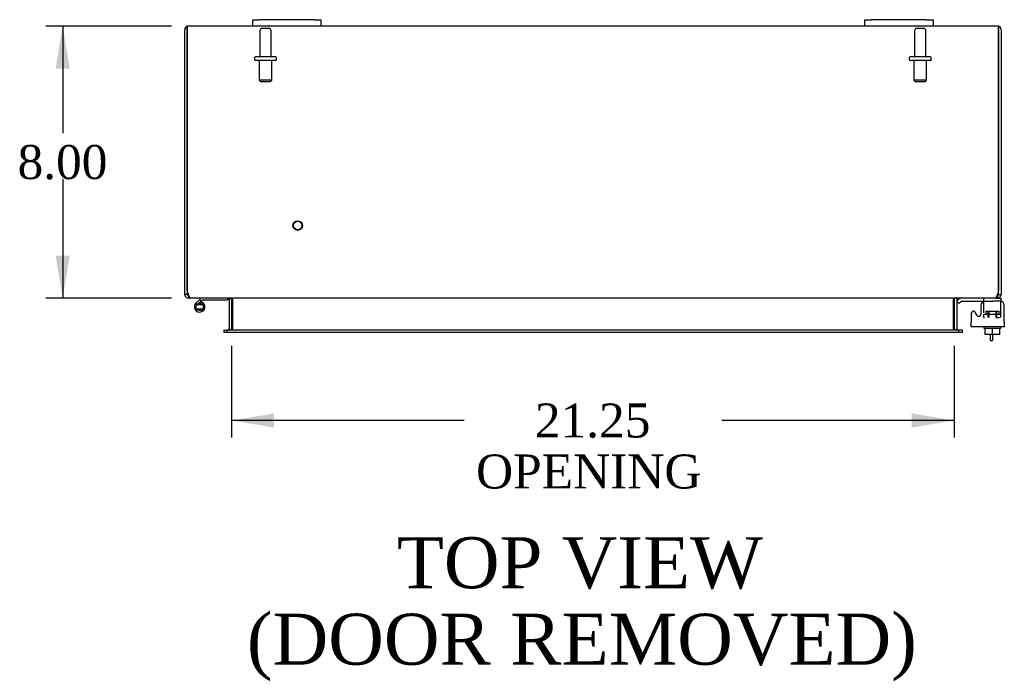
# Model space of a CAD drawing. Header units: inches. Extents: x 12 to 225, y 5 to 157.
# Tile 4 of 9: x 60 to 89, y 112 to 132. Entities that reach past the tile are written whole.
import ezdxf
from ezdxf.enums import TextEntityAlignment as Align

# ---------------------------------------------------------------- set-up
doc = ezdxf.new("R2010")
doc.units = ezdxf.units.IN
doc.header["$MEASUREMENT"] = 0
for name, color, linetype in [('COM40153-1', 7, 'CONTINUOUS'), ('COM42667', 7, 'CONTINUOUS'), ('COM42780', 7, 'CONTINUOUS'), ('COM48492', 7, 'CONTINUOUS'), ('DEFAULT', 7, 'CONTINUOUS'), ('FET07710', 7, 'CONTINUOUS'), ('HNG10620-38B', 7, 'CONTINUOUS'), ('HNG10620-38P', 7, 'CONTINUOUS'), ('SCC19011', 7, 'CONTINUOUS'), ('STD21878', 7, 'CONTINUOUS'), ('STD26094', 7, 'CONTINUOUS'), ('WAF25035', 7, 'CONTINUOUS')]:
    doc.layers.add(name, color=color, linetype=linetype)
doc.styles.add('SEACAD_TIMES_NEW_ROMAN', font='times.ttf')

# ---------------------------------------------------------------- blocks, each defined once
blk = doc.blocks.new('GDIMGGROUP18')
at = {"layer": 'DEFAULT', "linetype": 'Continuous'}
for points in [[(61.053, 130.358), (61.47, 130.358), (61.261, 131.608)], [(61.053, 124.858), (61.261, 123.608), (61.47, 124.858)]]:
    blk.add_hatch(color=136, dxfattribs=at).paths.add_polyline_path(points)
at = {"layer": 'DEFAULT', "color": 136, "linetype": 'Continuous'}
for p, q in [((64.458, 131.608), (60.761, 131.608)), ((61.261, 131.608), (61.261, 128.458)), ((61.261, 127.108), (61.261, 123.608)), ((64.458, 123.608), (60.761, 123.608))]:
    blk.add_line(p, q, dxfattribs=at)
at = {"layer": 'DEFAULT', "color": 136, "linetype": 'Continuous', "style": 'SEACAD_TIMES_NEW_ROMAN'}
blk.add_text('8.00', height=1, dxfattribs=at).set_placement((59.934, 128.108), align=Align.TOP_LEFT)
blk = doc.blocks.new('GDIMGGROUP19')
at = {"layer": 'DEFAULT', "linetype": 'Continuous'}
for points in [[(67.475, 119.798), (67.475, 120.214), (66.225, 120.006)], [(86.225, 119.798), (87.475, 120.006), (86.225, 120.214)]]:
    blk.add_hatch(color=136, dxfattribs=at).paths.add_polyline_path(points)
at = {"layer": 'DEFAULT', "color": 136, "linetype": 'Continuous'}
for p, q in [((66.225, 122.203), (66.225, 119.506)), ((87.475, 122.203), (87.475, 119.506)), ((73.064, 120.006), (66.225, 120.006)), ((87.475, 120.006), (80.636, 120.006))]:
    blk.add_line(p, q, dxfattribs=at)
at = {"layer": 'DEFAULT', "color": 136, "linetype": 'Continuous', "style": 'SEACAD_TIMES_NEW_ROMAN'}
for s, p in [('21.25', (75.144, 120.506)), ('OPENING ', (73.414, 119.006))]:
    blk.add_text(s, height=1, dxfattribs=at).set_placement(p, align=Align.TOP_LEFT)

msp = doc.modelspace()

# ---------------------------------------------------------------- linework, layer by layer
at = {"layer": 'COM40153-1', "color": 7}
for p, q in [((88.528, 122.536), (88.528, 122.358)), ((88.6, 122.536), (88.6, 122.358)), ((88.528, 122.358), (88.6, 122.358))]:
    msp.add_line(p, q, dxfattribs=at)
at = {"layer": 'COM42667', "color": 7}
for p, q in [((88.26, 123.388), (88.26, 123.128)), ((88.946, 122.905), (88.946, 123.388)), ((87.976, 123.161), (87.976, 122.905)), ((88.149, 123.096), (88.086, 123.193)), ((87.976, 122.762), (87.976, 122.905)), ((88.946, 122.762), (87.976, 122.762)), ((88.946, 122.905), (88.946, 122.762))]:
    msp.add_line(p, q, dxfattribs=at)
for centre, radius, start, end in [((88.385, 123.388), 0.125, 90, 180), ((88.821, 123.388), 0.125, 0, 90), ((88.036, 123.161), 0.06, 32.8455, 180), ((88.2, 123.128), 0.06, 212.8455, 0)]:
    msp.add_arc(centre, radius, start, end, dxfattribs=at)
at = {"layer": 'COM42780', "color": 7}
for p, q in [((87.547, 123.516), (87.598, 123.566)), ((87.547, 123.516), (87.614, 123.448)), ((87.614, 123.448), (87.665, 123.499)), ((87.699, 123.513), (88.597, 123.513)), ((87.732, 123.514), (87.732, 123.513)), ((87.732, 123.514), (87.792, 123.514)), ((87.792, 123.514), (87.792, 123.513)), ((87.792, 123.514), (87.82, 123.514)), ((87.82, 123.514), (87.82, 123.513)), ((87.82, 123.514), (87.982, 123.514)), ((87.933, 123.514), (87.933, 123.513)), ((87.982, 123.514), (87.982, 123.513)), ((88.347, 123.467), (88.347, 123.592)), ((88.847, 123.513), (88.597, 123.513)), ((88.742, 123.608), (88.847, 123.608)), ((88.847, 123.608), (88.847, 123.513)), ((88.847, 123.466), (88.847, 123.513)), ((88.847, 123.51), (88.847, 123.513)), ((88.847, 123.176), (88.847, 123.466)), ((88.347, 123.131), (88.847, 123.131)), ((88.347, 123.036), (88.347, 123.122)), ((88.347, 123.036), (88.362, 123.036)), ((88.402, 123.226), (88.792, 123.226)), ((88.402, 123.226), (88.402, 123.143)), ((88.472, 123.036), (88.472, 123.226)), ((88.49, 123.226), (88.49, 123.036)), ((88.703, 123.036), (88.703, 123.226)), ((88.703, 123.036), (88.804, 123.036)), ((88.722, 123.036), (88.722, 123.226)), ((88.792, 123.131), (88.792, 123.226)), ((88.847, 123.036), (88.847, 123.176))]:
    msp.add_line(p, q, dxfattribs=at)
for radius in [0.143, 0.048]:
    msp.add_arc((87.699, 123.465), radius, 90, 135, dxfattribs=at)
msp.add_ellipse((88.097, 122.508), major_axis=(0, 14.322), ratio=0.017455, start_param=-1.524085, end_param=-1.503851, dxfattribs=at)
msp.add_open_spline([(88.344, 123.505), (88.344, 123.507), (88.343, 123.508), (88.341, 123.512), (88.34, 123.513), (88.338, 123.513)], degree=3, knots=[0.6179659, 0.6179659, 0.6179659, 0.6179659, 0.75, 0.75, 1, 1, 1, 1], dxfattribs=at)
at = {"layer": 'COM48492', "color": 7}
for p, q in [((64.85, 123.834), (64.85, 131.5)), ((64.922, 131.5), (64.922, 131.602)), ((64.922, 131.602), (64.922, 131.5)), ((64.922, 131.5), (64.922, 123.834)), ((64.922, 123.834), (64.922, 131.5)), ((66.85, 131.608), (64.958, 131.608)), ((84.85, 131.608), (68.85, 131.608)), ((88.742, 131.608), (86.85, 131.608)), ((88.778, 131.5), (88.778, 131.602)), ((88.778, 131.602), (88.778, 131.5)), ((88.778, 123.834), (88.778, 131.5)), ((88.778, 131.5), (88.778, 123.834)), ((88.85, 131.5), (88.85, 123.834)), ((64.85, 123.716), (64.85, 123.834)), ((64.922, 123.716), (64.85, 123.716)), ((64.922, 123.834), (64.922, 123.716)), ((64.958, 123.68), (64.939, 123.686)), ((64.958, 123.68), (64.958, 123.608)), ((88.762, 123.686), (88.742, 123.68)), ((88.742, 123.68), (88.742, 123.608)), ((88.778, 123.716), (88.778, 123.834)), ((88.778, 123.716), (88.85, 123.716)), ((88.85, 123.834), (88.85, 123.716)), ((65.027, 123.608), (64.958, 123.608)), ((88.673, 123.608), (65.027, 123.608)), ((66.152, 123.582), (66.214, 123.6)), ((66.153, 123.572), (66.153, 122.703)), ((66.225, 123.572), (66.225, 122.703)), ((66.25, 123.572), (66.25, 123.582)), ((66.25, 123.572), (66.25, 122.703)), ((87.45, 123.582), (87.45, 123.572)), ((87.45, 122.703), (87.45, 123.572)), ((87.475, 123.572), (87.475, 122.703)), ((87.549, 123.582), (87.486, 123.6)), ((87.547, 123.572), (87.547, 122.703)), ((88.673, 123.608), (88.742, 123.608)), ((65.995, 122.667), (65.995, 122.595)), ((65.995, 122.667), (66.066, 122.667)), ((66.066, 122.595), (65.995, 122.595)), ((66.066, 122.667), (66.09, 122.667)), ((66.09, 122.595), (66.066, 122.595)), ((66.13, 122.667), (66.09, 122.667)), ((66.09, 122.667), (66.09, 122.595)), ((66.13, 122.595), (66.09, 122.595)), ((87.57, 122.667), (66.13, 122.667)), ((87.57, 122.595), (66.13, 122.595)), ((66.151, 122.691), (66.202, 122.672)), ((66.25, 122.691), (66.25, 122.703)), ((87.45, 122.703), (87.45, 122.691)), ((87.549, 122.691), (87.499, 122.672)), ((87.61, 122.667), (87.57, 122.667)), ((87.61, 122.595), (87.57, 122.595)), ((87.634, 122.667), (87.61, 122.667)), ((87.61, 122.595), (87.61, 122.667)), ((87.634, 122.595), (87.61, 122.595)), ((87.705, 122.667), (87.634, 122.667)), ((87.705, 122.595), (87.634, 122.595)), ((87.705, 122.667), (87.705, 122.595))]:
    msp.add_line(p, q, dxfattribs=at)
for centre, radius, start, end in [((64.958, 131.5), 0.108, 109.4712, 180), ((64.958, 131.5), 0.108, 90, 109.4712), ((88.742, 131.5), 0.108, 70.5288, 90), ((88.742, 131.5), 0.108, 0, 70.5288), ((64.958, 123.716), 0.108, 180, 237.3569), ((64.958, 123.716), 0.109, 237.4482, 269.9087), ((65.172, 123.834), 0.25, 180, 208.1546), ((64.958, 123.716), 0.036, 180, 237.3569), ((65.166, 123.761), 0.219, 191.9896, 218.4732), ((65.031, 123.656), 0.0479, 219.7973, 265.1422), ((88.669, 123.656), 0.0479, 274.8578, 320.2027), ((88.742, 123.716), 0.109, 270.0913, 302.5518), ((88.528, 123.834), 0.25, 331.8454, 0), ((88.742, 123.716), 0.036, 302.6431, 0), ((88.742, 123.716), 0.108, 302.6431, 0), ((66.117, 123.572), 0.036, 16.2206, 89.9999), ((66.117, 123.572), 0.036, 0, 16.2205), ((66.168, 123.466), 0.142, 54.6893, 86.6558), ((66.117, 123.572), 0.108, 0, 16.2205), ((87.532, 123.466), 0.142, 93.3442, 125.3107), ((87.583, 123.572), 0.108, 163.7795, 180), ((87.583, 123.572), 0.036, 163.7795, 180), ((87.583, 123.572), 0.036, 90.0001, 163.7794), ((66.117, 122.703), 0.036, 270.0001, 340.2178), ((66.117, 122.703), 0.036, 340.2179, 0), ((66.158, 122.855), 0.189, 272.2399, 299.1867), ((66.117, 122.703), 0.108, 346.9826, 0), ((87.542, 122.855), 0.189, 240.8133, 267.76), ((87.583, 122.703), 0.108, 180, 193.0174), ((87.583, 122.703), 0.036, 180, 199.7821), ((87.583, 122.703), 0.036, 199.7822, 269.9999)]:
    msp.add_arc(centre, radius, start, end, dxfattribs=at)
for centre, start_param, end_param in [((64.958, 131.5), 3.141593, 3.48143), ((88.742, 131.5), 2.801756, 3.141593)]:
    msp.add_ellipse(centre, major_axis=(0, -0.108), ratio=0.997813, start_param=start_param, end_param=end_param, dxfattribs=at)
msp.add_open_spline([(88.706, 123.625), (88.707, 123.626), (88.709, 123.628), (88.712, 123.632), (88.715, 123.636), (88.718, 123.64), (88.721, 123.645), (88.724, 123.65), (88.726, 123.656), (88.73, 123.663), (88.734, 123.674), (88.739, 123.686), (88.743, 123.696), (88.746, 123.706), (88.747, 123.713), (88.748, 123.716)], degree=3, knots=[0, 0, 0, 0, 0.058508, 0.117588, 0.177234, 0.23744, 0.298196, 0.359495, 0.421327, 0.483683, 0.609872, 0.738031, 0.824554, 0.911887, 1, 1, 1, 1], dxfattribs=at)
at = {"layer": 'FET07710', "color": 7}
for p, q in [((66.85, 131.795), (67.038, 131.795)), ((66.85, 131.608), (66.85, 131.795)), ((68.663, 131.795), (67.038, 131.795)), ((68.663, 131.795), (68.85, 131.795)), ((68.85, 131.795), (68.85, 131.608)), ((84.85, 131.795), (85.038, 131.795)), ((84.85, 131.608), (84.85, 131.795)), ((86.663, 131.795), (85.038, 131.795)), ((86.663, 131.795), (86.85, 131.795)), ((86.85, 131.795), (86.85, 131.608)), ((67.038, 131.608), (66.85, 131.608)), ((68.663, 131.608), (67.038, 131.608)), ((68.85, 131.608), (68.663, 131.608)), ((85.038, 131.608), (84.85, 131.608)), ((86.663, 131.608), (85.038, 131.608)), ((86.85, 131.608), (86.663, 131.608))]:
    msp.add_line(p, q, dxfattribs=at)
at = {"layer": 'HNG10620-38B', "color": 7}
for p, q in [((65.289, 123.564), (65.18, 123.455)), ((65.332, 123.522), (65.246, 123.436)), ((65.307, 123.582), (65.289, 123.564)), ((65.289, 123.564), (65.332, 123.522)), ((65.335, 123.493), (65.317, 123.436)), ((65.349, 123.539), (65.332, 123.522)), ((66.105, 123.548), (65.37, 123.548)), ((66.105, 123.608), (66.105, 123.548))]:
    msp.add_line(p, q, dxfattribs=at)
for centre, radius, start, end in [((65.289, 123.347), 0.154, 135, 72.8181), ((65.37, 123.519), 0.089, 90, 135), ((65.37, 123.519), 0.029, 90, 135)]:
    msp.add_arc(centre, radius, start, end, dxfattribs=at)
at = {"layer": 'HNG10620-38P', "color": 7}
for p, q in [((65.174, 123.412), (65.174, 123.282)), ((65.404, 123.412), (65.174, 123.412)), ((65.404, 123.282), (65.404, 123.412)), ((65.404, 123.282), (65.174, 123.282))]:
    msp.add_line(p, q, dxfattribs=at)
for centre, start, end in [((65.294, 123.178), 90.9722, 117.1004), ((65.285, 123.178), 62.9012, 89.0261), ((65.294, 123.515), 242.9006, 269.0262), ((65.285, 123.515), 270.9722, 297.1006)]:
    msp.add_arc(centre, 0.262, start, end, dxfattribs=at)
at = {"layer": 'SCC19011', "color": 7}
for p, q in [((88.382, 122.536), (88.382, 122.717)), ((88.597, 122.536), (88.382, 122.536)), ((88.597, 122.536), (88.597, 122.717)), ((88.812, 122.536), (88.597, 122.536)), ((88.812, 122.536), (88.812, 122.717))]:
    msp.add_line(p, q, dxfattribs=at)
at = {"layer": 'STD21878', "color": 7}
for radius in [0.141, 0.125]:
    msp.add_circle((68.172, 125.74), radius, dxfattribs=at)
at = {"layer": 'STD26094', "color": 7}
for p, q in [((67.06, 131.476), (67.06, 130.699)), ((67.33, 131.536), (67.12, 131.536)), ((67.39, 130.699), (67.39, 131.476)), ((86.31, 131.476), (86.31, 130.699)), ((86.58, 131.536), (86.37, 131.536)), ((86.64, 130.699), (86.64, 131.476)), ((66.9, 130.669), (66.9, 130.629)), ((67.52, 130.699), (66.93, 130.699)), ((67.52, 130.599), (66.93, 130.599)), ((67.038, 130.599), (67.038, 130.011)), ((67.413, 130.011), (67.413, 130.599)), ((67.55, 130.629), (67.55, 130.669)), ((86.15, 130.669), (86.15, 130.629)), ((86.77, 130.699), (86.18, 130.699)), ((86.77, 130.599), (86.18, 130.599)), ((86.288, 130.599), (86.288, 130.011)), ((86.663, 130.011), (86.663, 130.599)), ((86.8, 130.629), (86.8, 130.669)), ((67.413, 130.011), (67.038, 130.011)), ((67.038, 130.011), (67.075, 129.974)), ((67.375, 129.974), (67.413, 130.011)), ((86.663, 130.011), (86.288, 130.011)), ((86.288, 130.011), (86.325, 129.974)), ((86.625, 129.974), (86.663, 130.011)), ((67.075, 129.974), (67.375, 129.974)), ((86.325, 129.974), (86.625, 129.974))]:
    msp.add_line(p, q, dxfattribs=at)
for centre, radius, start, end in [((67.12, 131.476), 0.06, 90, 180), ((67.33, 131.476), 0.06, 0, 90), ((86.37, 131.476), 0.06, 90, 180), ((86.58, 131.476), 0.06, 0, 90), ((66.93, 130.669), 0.03, 90, 180), ((66.93, 130.629), 0.03, 180, 270), ((67.52, 130.669), 0.03, 0, 90), ((67.52, 130.629), 0.03, 270, 0), ((86.18, 130.669), 0.03, 90, 180), ((86.18, 130.629), 0.03, 180, 270), ((86.77, 130.669), 0.03, 0, 90), ((86.77, 130.629), 0.03, 270, 0)]:
    msp.add_arc(centre, radius, start, end, dxfattribs=at)
at = {"layer": 'WAF25035', "color": 7}
for p, q in [((88.347, 122.762), (88.347, 122.717)), ((88.847, 122.717), (88.847, 122.762)), ((88.347, 122.717), (88.847, 122.717))]:
    msp.add_line(p, q, dxfattribs=at)

# ---------------------------------------------------------------- block references
at = {"layer": 'DEFAULT', "color": 7}
for name in ['GDIMGGROUP18', 'GDIMGGROUP19']:
    msp.add_blockref(name, (0, 0), dxfattribs=at)

# ---------------------------------------------------------------- texts
at = {"layer": 'DEFAULT', "color": 7, "style": 'SEACAD_TIMES_NEW_ROMAN'}
for s, p in [('TOP VIEW', (71.085, 116.574)), ('(DOOR REMOVED)', (66.678, 114.324))]:
    msp.add_text(s, height=1.5, dxfattribs=at).set_placement(p, align=Align.TOP_LEFT)

doc.saveas('drawing.dxf')
